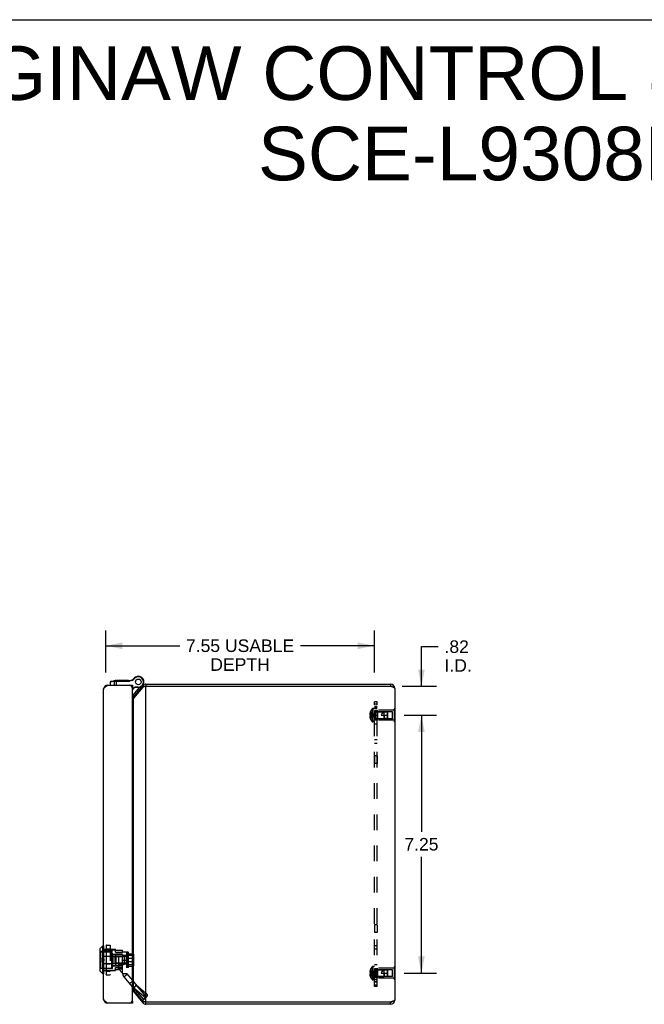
# Model space of a CAD drawing. Header units: inches. Extents: x 0 to 80, y 0 to 51.8.
# Tile 11 of 11: x 44.9 to 62.4, y 24.1 to 51.8. Entities that reach past the tile are written whole.
import ezdxf

# ---------------------------------------------------------------- set-up
doc = ezdxf.new("R2010")
doc.units = ezdxf.units.IN
doc.header["$LTSCALE"] = 4.400265
doc.header["$MEASUREMENT"] = 0
doc.linetypes.add('HIDDEN', pattern=[0.2, 0.1, -0.1])
doc.layers.get('0').update_dxf_attribs({"linetype": 'CONTINUOUS'})
for name, color, linetype in [('02___PRT_ALL_AXES', 7, 'CONTINUOUS'), ('06___PRT_ALL_SURFS', 7, 'CONTINUOUS'), ('DEFAULT_2', 8, 'HIDDEN'), ('DIMENSIONS', 7, 'CONTINUOUS')]:
    doc.layers.add(name, color=color, linetype=linetype)
doc.styles.get("Standard").update_dxf_attribs({"font": 'arial.ttf'})
doc.dimstyles.new('DIMSTYLE_1', dxfattribs={"dimtxt": 0.352962, "dimasz": 0.470617, "dimexe": 0.09, "dimexo": 0.07, "dimgap": 0.0375, "dimtad": 0, "dimtih": 1, "dimtoh": 1, "dimzin": 4, "dimdsep": 46, "dimtxsty": 'Standard', "dimblk": '_FILLED', "dimblk1": '_FILLED', "dimblk2": '_FILLED', "dimcen": 0.09, "dimazin": 1, "dimtfac": 1, "dimtofl": 0, "dimtmove": 0, "dimatfit": 3, "dimldrblk": '_FILLED', "dimfxl": 1, "dimtolj": 1, "dimtzin": 4, "dimarcsym": 0})

# ---------------------------------------------------------------- blocks, each defined once
blk = doc.blocks.new('_FILLED')
at = {"color": 0, "linetype": 'ByBlock'}
blk.add_solid([(0, 0), (-1, 0.2), (-1, -0.2)], dxfattribs=at)
blk = doc.blocks.new('*D7')
at = {"layer": 'DIMENSIONS', "color": 2, "linetype": 'Continuous'}
for p, q in [((55.696, 32.214), (56.601, 32.214)), ((56.178, 32.214), (56.178, 28.942)), ((56.178, 24.964), (56.178, 28.236)), ((55.696, 24.964), (56.601, 24.964))]:
    blk.add_line(p, q, dxfattribs=at)
at = {"layer": 'DIMENSIONS', "color": 2, "linetype": 'Continuous', "xscale": 0.4706166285, "yscale": 0.4706166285, "zscale": 0.4706166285}
for p, rotation in [((56.178, 32.214), 90), ((56.178, 24.964), 270)]:
    blk.add_blockref('_FILLED', p, dxfattribs=dict(at, rotation=rotation))
at = {"layer": 'DIMENSIONS', "color": 2, "linetype": 'Continuous', "insert": (56.178, 28.766), "char_height": 0.353, "width": 0.95917, "attachment_point": 2, "line_spacing_factor": 0.9}
blk.add_mtext('7.25', dxfattribs=at)
blk = doc.blocks.new('*D10')
at = {"layer": 'DIMENSIONS', "color": 2, "linetype": 'Continuous'}
for p, q in [((56.178, 33.029), (56.178, 34.144)), ((56.178, 34.144), (56.65, 34.144)), ((55.636, 33.029), (56.601, 33.029)), ((55.696, 32.214), (56.601, 32.214)), ((56.178, 32.214), (56.178, 31.273))]:
    blk.add_line(p, q, dxfattribs=at)
at = {"layer": 'DIMENSIONS', "color": 2, "linetype": 'Continuous', "xscale": 0.4706166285, "yscale": 0.4706166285, "zscale": 0.4706166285}
for p, rotation in [((56.178, 33.029), 270), ((56.178, 32.214), 90)]:
    blk.add_blockref('_FILLED', p, dxfattribs=dict(at, rotation=rotation))
at = {"layer": 'DIMENSIONS', "color": 2, "linetype": 'Continuous', "insert": (56.827, 34.32), "char_height": 0.353, "width": 0.76497, "attachment_point": 1, "line_spacing_factor": 0.9}
blk.add_mtext('.82\\PI.D.', dxfattribs=at)
blk = doc.blocks.new('*D22')
at = {"layer": 'DIMENSIONS', "color": 2, "linetype": 'Continuous'}
for p, q in [((47.302, 33.419), (47.302, 34.593)), ((54.856, 33.419), (54.856, 34.593)), ((47.302, 34.169), (49.384, 34.169)), ((54.856, 34.169), (52.774, 34.169))]:
    blk.add_line(p, q, dxfattribs=at)
at = {"layer": 'DIMENSIONS', "color": 2, "linetype": 'Continuous', "xscale": 0.4706166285, "yscale": 0.4706166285, "zscale": 0.4706166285, "rotation": 180}
blk.add_blockref('_FILLED', (47.302, 34.169), dxfattribs=at)
at = {"layer": 'DIMENSIONS', "color": 2, "linetype": 'Continuous', "xscale": 0.4706166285, "yscale": 0.4706166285, "zscale": 0.4706166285}
blk.add_blockref('_FILLED', (54.856, 34.169), dxfattribs=at)
at = {"layer": 'DIMENSIONS', "color": 2, "linetype": 'Continuous', "insert": (51.079, 34.346), "char_height": 0.35296, "width": 3.03758, "attachment_point": 2, "line_spacing_factor": 0.9}
blk.add_mtext('7.55 USABLE\\PDEPTH', dxfattribs=at)

msp = doc.modelspace()

# ---------------------------------------------------------------- linework, layer by layer
at = {"color": 7, "linetype": 'Continuous'}
for p, q in [((0, 51.768), (80.005, 51.768)), ((48.102, 33.258), (48.112, 33.25)), ((48.138, 33.288), (48.138, 33.288)), ((48.138, 33.288), (48.145, 33.277)), ((48.138, 33.288), (48.145, 33.277)), ((48.145, 33.277), (48.145, 33.277)), ((47.346, 33.059), (47.347, 33.051)), ((47.434, 33.06), (47.434, 33.159)), ((47.434, 33.159), (47.441, 33.159)), ((47.441, 33.159), (47.542, 33.174)), ((47.441, 33.06), (47.441, 33.159)), ((47.445, 33.172), (47.568, 33.189)), ((47.445, 33.172), (47.445, 33.172)), ((47.445, 33.172), (47.445, 33.172)), ((47.542, 33.174), (47.564, 33.176)), ((47.542, 33.174), (47.542, 33.06)), ((47.564, 33.176), (47.565, 33.176)), ((47.565, 33.176), (47.566, 33.176)), ((47.566, 33.176), (47.567, 33.176)), ((47.567, 33.176), (47.568, 33.176)), ((47.568, 33.176), (47.569, 33.176)), ((47.569, 33.176), (47.571, 33.177)), ((47.571, 33.177), (47.572, 33.177)), ((47.572, 33.177), (47.573, 33.177)), ((47.573, 33.177), (47.574, 33.177)), ((47.576, 33.177), (47.578, 33.177)), ((47.578, 33.177), (47.579, 33.177)), ((47.579, 33.177), (47.58, 33.177)), ((47.58, 33.177), (47.581, 33.177)), ((47.581, 33.177), (47.583, 33.177)), ((47.583, 33.18), (47.583, 33.179)), ((47.583, 33.18), (47.583, 33.18)), ((47.583, 33.18), (47.583, 33.18)), ((47.583, 33.179), (47.583, 33.178)), ((47.583, 33.179), (47.583, 33.179)), ((47.583, 33.178), (47.583, 33.177)), ((47.583, 33.178), (47.583, 33.178)), ((47.583, 33.177), (47.583, 33.177)), ((47.583, 33.177), (47.962, 33.177)), ((47.586, 33.19), (47.962, 33.19)), ((47.598, 33.19), (47.598, 33.06)), ((47.962, 33.19), (47.962, 33.177)), ((47.982, 33.191), (47.984, 33.179)), ((48.052, 33), (48.047, 33)), ((48.052, 33.06), (48.052, 33)), ((48.052, 32.973), (48.119, 33.008)), ((48.052, 32.958), (48.123, 32.995)), ((48.076, 32.776), (48.265, 33.002)), ((48.123, 32.995), (48.119, 33.008)), ((48.218, 33.008), (48.119, 33.008)), ((48.218, 32.995), (48.123, 32.995)), ((48.218, 32.995), (48.218, 33.008)), ((48.314, 33.028), (48.321, 33.022)), ((48.342, 33.047), (48.377, 33.017)), ((48.364, 33.094), (48.364, 33.095)), ((48.434, 33.089), (48.434, 33.029)), ((55.307, 33.089), (55.307, 33.029)), ((48.076, 32.776), (48.099, 32.757)), ((48.079, 32.733), (48.098, 32.717)), ((47.238, 31.997), (47.238, 32.253)), ((47.238, 32.253), (47.242, 32.253)), ((47.238, 31.997), (47.242, 31.997)), ((47.135, 25.644), (47.135, 25.032)), ((47.22, 25.732), (47.137, 25.649)), ((47.137, 25.649), (47.137, 25.027)), ((47.22, 24.944), (47.22, 25.732)), ((47.239, 25.732), (47.22, 25.732)), ((47.239, 25.732), (47.239, 24.944)), ((47.22, 24.944), (47.137, 25.027)), ((47.239, 24.944), (47.22, 24.944)), ((48.079, 24.446), (48.098, 24.462)), ((47.346, 24.121), (47.347, 24.129)), ((47.992, 24.12), (47.992, 24.125)), ((48.047, 24.18), (48.052, 24.18)), ((48.052, 24.18), (48.052, 24.12)), ((48.342, 24.132), (48.377, 24.162)), ((48.434, 24.089), (48.434, 24.149)), ((55.307, 24.089), (55.307, 24.149))]:
    msp.add_line(p, q, dxfattribs=at)
at = {"color": 3, "linetype": 'Continuous'}
for p, q in [((47.242, 24.24), (47.242, 32.94)), ((47.346, 33.05), (47.362, 33.06)), ((47.362, 33.06), (48.052, 33.06)), ((48.052, 24.21), (48.052, 32.97)), ((48.342, 33.047), (48.079, 32.733)), ((48.342, 33.008), (48.079, 32.695)), ((48.434, 33.029), (48.419, 33.026)), ((48.434, 33.089), (55.307, 33.089)), ((48.434, 24.149), (48.434, 33.029)), ((48.434, 33.029), (55.307, 33.029)), ((55.427, 32.969), (55.427, 24.209)), ((48.079, 24.484), (48.079, 32.695)), ((48.079, 24.484), (48.342, 24.171)), ((48.079, 24.446), (48.342, 24.132)), ((48.052, 24.12), (47.362, 24.12)), ((55.307, 24.149), (48.434, 24.149)), ((55.307, 24.089), (48.434, 24.089))]:
    msp.add_line(p, q, dxfattribs=at)
for points in [[(47.242, 32.94), (47.242, 32.945), (47.243, 32.95), (47.244, 32.955), (47.246, 32.96), (47.248, 32.965), (47.251, 32.97), (47.254, 32.975), (47.258, 32.98), (47.262, 32.985), (47.267, 32.99), (47.272, 32.995), (47.277, 33), (47.283, 33.005), (47.289, 33.01), (47.295, 33.015), (47.302, 33.02), (47.309, 33.025), (47.316, 33.03), (47.323, 33.035), (47.331, 33.04), (47.339, 33.045), (47.346, 33.05)], [(48.419, 33.026), (48.411, 33.025), (48.404, 33.023), (48.397, 33.022), (48.39, 33.02), (48.383, 33.019), (48.376, 33.017), (48.37, 33.016), (48.364, 33.014), (48.358, 33.013), (48.352, 33.011), (48.347, 33.01), (48.342, 33.008)], [(55.427, 32.969), (55.426, 32.972), (55.425, 32.975), (55.424, 32.978), (55.422, 32.98), (55.419, 32.983), (55.416, 32.986), (55.412, 32.989), (55.408, 32.991), (55.403, 32.994), (55.397, 32.997), (55.391, 32.999), (55.385, 33.002), (55.378, 33.005), (55.371, 33.008), (55.364, 33.01), (55.357, 33.013), (55.349, 33.016), (55.34, 33.019), (55.332, 33.021), (55.324, 33.024), (55.315, 33.027), (55.307, 33.029)], [(48.079, 32.695), (48.075, 32.69), (48.071, 32.686), (48.067, 32.682), (48.063, 32.677), (48.058, 32.673), (48.053, 32.669), (48.052, 32.668)], [(48.079, 24.484), (48.075, 24.488), (48.071, 24.493), (48.067, 24.497), (48.063, 24.501), (48.058, 24.506), (48.053, 24.51), (48.052, 24.511)], [(47.362, 24.12), (47.346, 24.13), (47.339, 24.135), (47.331, 24.14), (47.323, 24.145), (47.316, 24.15), (47.309, 24.155), (47.302, 24.16), (47.295, 24.165), (47.289, 24.17), (47.283, 24.175), (47.277, 24.18), (47.272, 24.185), (47.267, 24.19), (47.262, 24.195), (47.258, 24.2), (47.254, 24.205), (47.251, 24.21), (47.248, 24.215), (47.246, 24.22), (47.244, 24.225), (47.243, 24.23), (47.242, 24.235), (47.242, 24.24)], [(48.434, 24.149), (48.419, 24.152), (48.411, 24.154), (48.404, 24.156), (48.397, 24.157), (48.39, 24.159), (48.383, 24.16), (48.376, 24.162), (48.37, 24.163), (48.364, 24.165), (48.358, 24.166), (48.352, 24.168), (48.347, 24.169), (48.342, 24.171)], [(55.427, 24.209), (55.426, 24.207), (55.425, 24.204), (55.424, 24.201), (55.422, 24.199), (55.419, 24.196), (55.416, 24.193), (55.412, 24.19), (55.408, 24.188), (55.403, 24.185), (55.397, 24.182), (55.391, 24.179), (55.385, 24.177), (55.378, 24.174), (55.371, 24.171), (55.364, 24.169), (55.357, 24.166), (55.349, 24.163), (55.34, 24.16), (55.332, 24.158), (55.324, 24.155), (55.315, 24.152), (55.307, 24.149)]]:
    msp.add_lwpolyline(points, dxfattribs=at)
at = {"color": 7, "linetype": 'Continuous'}
for points in [[(47.45, 33.172), (47.45, 33.172), (47.45, 33.172), (47.45, 33.172), (47.45, 33.172), (47.45, 33.172), (47.449, 33.172), (47.449, 33.172), (47.449, 33.172), (47.449, 33.172), (47.449, 33.172), (47.448, 33.172), (47.448, 33.172), (47.448, 33.172), (47.448, 33.172), (47.448, 33.171), (47.448, 33.171), (47.447, 33.171), (47.447, 33.171), (47.447, 33.171), (47.447, 33.171), (47.447, 33.171), (47.446, 33.171), (47.446, 33.171), (47.446, 33.171), (47.446, 33.17), (47.446, 33.17), (47.446, 33.17), (47.445, 33.17), (47.445, 33.17), (47.445, 33.17), (47.445, 33.17), (47.445, 33.17), (47.445, 33.169), (47.445, 33.169), (47.444, 33.169), (47.444, 33.169), (47.444, 33.169), (47.444, 33.169), (47.444, 33.169), (47.444, 33.168), (47.444, 33.168), (47.443, 33.168), (47.443, 33.168), (47.443, 33.168), (47.443, 33.168), (47.443, 33.167), (47.443, 33.167), (47.443, 33.167), (47.443, 33.167), (47.443, 33.167), (47.442, 33.167), (47.442, 33.166), (47.442, 33.166), (47.442, 33.166), (47.442, 33.166), (47.442, 33.166), (47.442, 33.165), (47.442, 33.165), (47.442, 33.165), (47.442, 33.165), (47.442, 33.165), (47.441, 33.164), (47.441, 33.164), (47.441, 33.164), (47.441, 33.164), (47.441, 33.164), (47.441, 33.163), (47.441, 33.163), (47.441, 33.163), (47.441, 33.163), (47.441, 33.163), (47.441, 33.162), (47.441, 33.162), (47.441, 33.162), (47.441, 33.162), (47.441, 33.162), (47.441, 33.161), (47.441, 33.161), (47.441, 33.161), (47.441, 33.161), (47.441, 33.16), (47.441, 33.16), (47.441, 33.16), (47.441, 33.16), (47.441, 33.16), (47.441, 33.159)], [(47.552, 33.186), (47.551, 33.186), (47.551, 33.186), (47.551, 33.186), (47.551, 33.186), (47.551, 33.186), (47.55, 33.186), (47.55, 33.186), (47.55, 33.186), (47.55, 33.186), (47.55, 33.186), (47.55, 33.186), (47.549, 33.186), (47.549, 33.186), (47.549, 33.186), (47.549, 33.186), (47.549, 33.186), (47.548, 33.185), (47.548, 33.185), (47.548, 33.185), (47.548, 33.185), (47.548, 33.185), (47.548, 33.185), (47.547, 33.185), (47.547, 33.185), (47.547, 33.185), (47.547, 33.185), (47.547, 33.184), (47.547, 33.184), (47.546, 33.184), (47.546, 33.184), (47.546, 33.184), (47.546, 33.184), (47.546, 33.184), (47.546, 33.183), (47.546, 33.183), (47.545, 33.183), (47.545, 33.183), (47.545, 33.183), (47.545, 33.183), (47.545, 33.183), (47.545, 33.182), (47.545, 33.182), (47.544, 33.182), (47.544, 33.182), (47.544, 33.182), (47.544, 33.182), (47.544, 33.181), (47.544, 33.181), (47.544, 33.181), (47.544, 33.181), (47.544, 33.181), (47.543, 33.181), (47.543, 33.18), (47.543, 33.18), (47.543, 33.18), (47.543, 33.18), (47.543, 33.18), (47.543, 33.179), (47.543, 33.179), (47.543, 33.179), (47.543, 33.179), (47.543, 33.179), (47.543, 33.178), (47.542, 33.178), (47.542, 33.178), (47.542, 33.178), (47.542, 33.178), (47.542, 33.177), (47.542, 33.177), (47.542, 33.177), (47.542, 33.177), (47.542, 33.177), (47.542, 33.176), (47.542, 33.176), (47.542, 33.176), (47.542, 33.176), (47.542, 33.175), (47.542, 33.175), (47.542, 33.175), (47.542, 33.175), (47.542, 33.175), (47.542, 33.174), (47.542, 33.174), (47.542, 33.174), (47.542, 33.174), (47.542, 33.174)], [(47.568, 33.189), (47.568, 33.189), (47.568, 33.189), (47.568, 33.189), (47.568, 33.189), (47.568, 33.189), (47.568, 33.189), (47.568, 33.189), (47.568, 33.189), (47.567, 33.188), (47.567, 33.188), (47.567, 33.188), (47.567, 33.188), (47.567, 33.188), (47.567, 33.188), (47.567, 33.188), (47.567, 33.188), (47.567, 33.188), (47.566, 33.188), (47.566, 33.188), (47.566, 33.188), (47.566, 33.188), (47.566, 33.188), (47.566, 33.187), (47.566, 33.187), (47.566, 33.187), (47.566, 33.187), (47.566, 33.187), (47.565, 33.187), (47.565, 33.187), (47.565, 33.187), (47.565, 33.187), (47.565, 33.186), (47.565, 33.186), (47.565, 33.186), (47.565, 33.186), (47.565, 33.186), (47.565, 33.186), (47.565, 33.186), (47.565, 33.186), (47.564, 33.185), (47.564, 33.185), (47.564, 33.185), (47.564, 33.185), (47.564, 33.185), (47.564, 33.185), (47.564, 33.184), (47.564, 33.184), (47.564, 33.184), (47.564, 33.184), (47.564, 33.184), (47.564, 33.184), (47.564, 33.183), (47.564, 33.183), (47.564, 33.183), (47.564, 33.183), (47.563, 33.183), (47.563, 33.183), (47.563, 33.182), (47.563, 33.182), (47.563, 33.182), (47.563, 33.182), (47.563, 33.182), (47.563, 33.181), (47.563, 33.181), (47.563, 33.181), (47.563, 33.181), (47.563, 33.181), (47.563, 33.18), (47.563, 33.18), (47.563, 33.18), (47.563, 33.18), (47.563, 33.18), (47.563, 33.179), (47.563, 33.179), (47.563, 33.179), (47.563, 33.179), (47.563, 33.179), (47.563, 33.178), (47.563, 33.178), (47.563, 33.178), (47.563, 33.178), (47.563, 33.178), (47.563, 33.177), (47.563, 33.177), (47.563, 33.177), (47.563, 33.177), (47.563, 33.177), (47.563, 33.176), (47.563, 33.176), (47.563, 33.176)], [(47.574, 33.177), (47.576, 33.177), (47.576, 33.177)], [(47.586, 33.19), (47.586, 33.19), (47.586, 33.19), (47.586, 33.19), (47.586, 33.19), (47.586, 33.19), (47.585, 33.19), (47.585, 33.19), (47.585, 33.19), (47.585, 33.19), (47.585, 33.19), (47.585, 33.19), (47.585, 33.19), (47.585, 33.19), (47.585, 33.19), (47.585, 33.19), (47.585, 33.19), (47.585, 33.189), (47.585, 33.189), (47.585, 33.189), (47.585, 33.189), (47.585, 33.189), (47.585, 33.189), (47.585, 33.189), (47.585, 33.189), (47.584, 33.189), (47.584, 33.189), (47.584, 33.189), (47.584, 33.189), (47.584, 33.188), (47.584, 33.188), (47.584, 33.188), (47.584, 33.188), (47.584, 33.188), (47.584, 33.188), (47.584, 33.188), (47.584, 33.188), (47.584, 33.188), (47.584, 33.187), (47.584, 33.187), (47.584, 33.187), (47.584, 33.187), (47.584, 33.187), (47.584, 33.187), (47.584, 33.187), (47.584, 33.186), (47.584, 33.186), (47.584, 33.186), (47.584, 33.186), (47.583, 33.186), (47.583, 33.186), (47.583, 33.186), (47.583, 33.185), (47.583, 33.185), (47.583, 33.185), (47.583, 33.185), (47.583, 33.185), (47.583, 33.184), (47.583, 33.184), (47.583, 33.184), (47.583, 33.184), (47.583, 33.184), (47.583, 33.184), (47.583, 33.183), (47.583, 33.183), (47.583, 33.183), (47.583, 33.183), (47.583, 33.183), (47.583, 33.182), (47.583, 33.182), (47.583, 33.182), (47.583, 33.182), (47.583, 33.182), (47.583, 33.181), (47.583, 33.181), (47.583, 33.181), (47.583, 33.181), (47.583, 33.18)]]:
    msp.add_lwpolyline(points, dxfattribs=at)
for centre, radius, start, end in [((47.951, 33.389), 0.2, 278.8401, 319.2067), ((47.951, 33.389), 0.213, 278.8401, 319.2067), ((48.218, 33.152), 0.158, 120.2787, 142.6869), ((48.21, 33.166), 0.142, 120.265, 139.2067), ((48.21, 33.166), 0.129, 120.265, 139.2067), ((48.218, 33.152), 0.158, 270, 120.265), ((48.218, 33.152), 0.144, 270, 120.265), ((47.447, 33.159), 0.013, 97.9757, 180), ((47.586, 33.065), 0.125, 90, 97.9618), ((47.962, 33.315), 0.125, 270, 278.8401), ((47.962, 33.315), 0.138, 270, 278.8401), ((47.895, 33.052), 0.21, 318.2716, 339.7019), ((48.122, 33.189), 0.26, 326.9833, 338.622), ((48.434, 32.969), 0.06, 90, 113.1031), ((55.307, 32.969), 0.06, 54.2718, 90), ((48.003, 32.837), 0.095, 301.1414, 320), ((48.003, 32.837), 0.125, 293.1438, 320), ((47.142, 25.644), 0.0071, 135, 180), ((47.239, 25.729), 0.00305, 359.9999, 90), ((47.142, 25.032), 0.0071, 180, 225), ((47.239, 24.947), 0.00305, 270, 0.0001), ((48.434, 24.209), 0.06, 246.8969, 270), ((55.307, 24.209), 0.06, 270, 305.7282)]:
    msp.add_arc(centre, radius, start, end, dxfattribs=at)
at = {"color": 3, "linetype": 'Continuous'}
for centre, radius, start, end in [((47.362, 32.94), 0.12, 90, 180), ((47.962, 32.97), 0.09, 0, 90), ((48.434, 32.969), 0.12, 90, 140), ((55.307, 32.969), 0.12, 0, 90), ((48.033, 32.772), 0.06, 288.8201, 320), ((48.033, 24.407), 0.06, 40, 71.1799), ((47.362, 24.24), 0.12, 180, 270), ((47.962, 24.21), 0.09, 270, 360), ((48.434, 24.209), 0.12, 220, 270), ((55.307, 24.209), 0.12, 270, 360)]:
    msp.add_arc(centre, radius, start, end, dxfattribs=at)
at = {"layer": '02___PRT_ALL_AXES', "color": 7, "linetype": 'Continuous'}
for p, q in [((47.603, 33.19), (47.603, 33.2)), ((47.603, 33.19), (47.603, 33.2)), ((47.603, 33.2), (47.943, 33.2)), ((47.805, 33.19), (47.805, 33.2)), ((47.875, 33.19), (47.875, 33.2)), ((47.883, 33.19), (47.883, 33.2)), ((47.935, 33.19), (47.935, 33.2)), ((47.943, 33.19), (47.943, 33.2))]:
    msp.add_line(p, q, dxfattribs=at)
at = {"layer": '02___PRT_ALL_AXES', "color": 8, "linetype": 'HIDDEN'}
for p, q in [((54.856, 32.339), (54.856, 32.089)), ((54.931, 32.339), (54.856, 32.339)), ((54.931, 32.354), (54.931, 32.074)), ((55.41, 32.354), (54.931, 32.354)), ((54.931, 32.089), (54.856, 32.089)), ((55.41, 32.074), (54.931, 32.074)), ((54.931, 31.073), (54.856, 31.073)), ((54.856, 31.073), (54.856, 30.855)), ((54.931, 31.073), (54.931, 30.855)), ((54.931, 30.855), (54.856, 30.855)), ((54.931, 26.323), (54.856, 26.323)), ((54.856, 26.323), (54.856, 26.105)), ((54.931, 26.323), (54.931, 26.105)), ((54.931, 26.105), (54.856, 26.105)), ((54.931, 25.089), (54.856, 25.089)), ((54.856, 25.089), (54.856, 24.839)), ((55.41, 25.104), (54.931, 25.104)), ((54.931, 25.104), (54.931, 24.824)), ((54.931, 24.839), (54.856, 24.839)), ((55.41, 24.824), (54.931, 24.824))]:
    msp.add_line(p, q, dxfattribs=at)
at = {"layer": '02___PRT_ALL_AXES', "color": 7, "linetype": 'Continuous'}
for radius in [0.079, 0.078]:
    msp.add_circle((48.218, 33.152), radius, dxfattribs=at)
at = {"layer": '06___PRT_ALL_SURFS', "color": 8, "linetype": 'HIDDEN'}
for p, q in [((55.427, 32.395), (55.41, 32.395)), ((55.41, 32.395), (55.41, 32.034)), ((55.427, 32.304), (55.41, 32.304)), ((55.427, 32.124), (55.41, 32.124)), ((55.427, 32.034), (55.41, 32.034)), ((55.427, 25.145), (55.41, 25.145)), ((55.41, 25.145), (55.41, 24.784)), ((55.427, 25.054), (55.41, 25.054)), ((55.427, 24.874), (55.41, 24.874)), ((55.427, 24.784), (55.41, 24.784))]:
    msp.add_line(p, q, dxfattribs=at)
at = {"layer": '06___PRT_ALL_SURFS', "color": 7, "linetype": 'Continuous'}
for p, q in [((55.431, 32.395), (55.427, 32.395)), ((55.431, 32.395), (55.431, 32.034)), ((55.431, 32.304), (55.427, 32.304)), ((55.431, 32.124), (55.427, 32.124)), ((55.431, 32.034), (55.427, 32.034)), ((55.431, 25.145), (55.427, 25.145)), ((55.431, 25.054), (55.427, 25.054)), ((55.431, 25.145), (55.431, 24.784)), ((55.431, 24.874), (55.427, 24.874)), ((55.431, 24.784), (55.427, 24.784))]:
    msp.add_line(p, q, dxfattribs=at)
at = {"layer": 'DEFAULT_2', "color": 8, "linetype": 'HIDDEN'}
for p, q in [((54.795, 32.395), (54.795, 32.034)), ((54.809, 32.401), (54.809, 32.028)), ((54.856, 32.401), (54.809, 32.401)), ((54.856, 24.589), (54.856, 32.589)), ((54.931, 32.589), (54.856, 32.589)), ((54.856, 32.538), (54.931, 32.538)), ((54.931, 32.464), (54.856, 32.464)), ((54.856, 32.435), (54.931, 32.435)), ((54.931, 32.395), (54.856, 32.395)), ((54.931, 24.589), (54.931, 32.589)), ((54.742, 32.249), (54.727, 32.249)), ((54.742, 32.18), (54.727, 32.18)), ((54.742, 32.283), (54.732, 32.283)), ((54.742, 32.23), (54.732, 32.23)), ((54.742, 32.199), (54.732, 32.199)), ((54.742, 32.146), (54.732, 32.146)), ((54.743, 32.314), (54.742, 32.313)), ((54.743, 32.314), (54.742, 32.314)), ((54.742, 32.313), (54.742, 32.23)), ((54.743, 32.23), (54.742, 32.23)), ((54.742, 32.23), (54.765, 32.228)), ((54.742, 32.204), (54.742, 32.209)), ((54.742, 32.204), (54.743, 32.199)), ((54.742, 32.199), (54.765, 32.201)), ((54.743, 32.199), (54.742, 32.199)), ((54.742, 32.199), (54.742, 32.116)), ((54.743, 32.115), (54.742, 32.116)), ((54.743, 32.115), (54.742, 32.115)), ((54.764, 32.201), (54.786, 32.203)), ((54.786, 32.203), (54.807, 32.206)), ((54.807, 32.206), (54.827, 32.209)), ((54.856, 32.214), (54.931, 32.214)), ((54.884, 32.308), (54.884, 32.12)), ((54.884, 32.308), (55.131, 32.308)), ((54.884, 32.12), (55.131, 32.12)), ((54.941, 32.309), (54.931, 32.319)), ((54.941, 32.119), (54.931, 32.109)), ((54.941, 32.309), (54.941, 32.119)), ((55.368, 32.309), (54.941, 32.309)), ((55.368, 32.119), (54.941, 32.119)), ((55.051, 32.214), (55.231, 32.214)), ((55.131, 32.12), (55.131, 32.308)), ((55.221, 32.299), (55.131, 32.308)), ((55.131, 32.214), (55.131, 32.12)), ((55.221, 32.129), (55.131, 32.12)), ((55.221, 32.129), (55.221, 32.299)), ((55.221, 32.299), (55.226, 32.294)), ((55.231, 32.288), (55.221, 32.299)), ((55.231, 32.14), (55.221, 32.129)), ((55.226, 32.294), (55.231, 32.288)), ((55.231, 32.14), (55.231, 32.288)), ((55.368, 32.119), (55.368, 32.309)), ((54.856, 32.028), (54.809, 32.028)), ((54.856, 32.089), (54.931, 32.089)), ((54.856, 31.972), (54.931, 31.972)), ((54.856, 31.533), (54.931, 31.533)), ((54.856, 31.432), (54.931, 31.432)), ((47.317, 25.752), (47.317, 24.924)), ((47.32, 24.921), (47.32, 25.755)), ((47.32, 25.755), (47.424, 25.755)), ((47.32, 25.755), (47.424, 25.755)), ((47.32, 25.754), (47.424, 25.754)), ((47.424, 25.755), (47.424, 24.921)), ((47.426, 25.752), (47.426, 24.924)), ((54.856, 25.747), (54.931, 25.747)), ((47.49, 25.575), (47.135, 25.575)), ((47.157, 25.568), (47.157, 25.368)), ((47.157, 25.568), (47.464, 25.568)), ((47.242, 25.64), (47.578, 25.64)), ((47.242, 25.622), (47.578, 25.622)), ((47.32, 25.653), (47.424, 25.653)), ((47.32, 25.638), (47.424, 25.638)), ((47.32, 25.636), (47.424, 25.636)), ((47.464, 25.568), (47.464, 25.108)), ((47.464, 25.513), (47.48, 25.513)), ((47.48, 25.513), (47.48, 25.163)), ((47.48, 25.493), (47.77, 25.493)), ((47.49, 25.1), (47.49, 25.575)), ((47.49, 25.501), (47.778, 25.501)), ((47.578, 25.553), (47.578, 25.64)), ((47.578, 25.612), (47.778, 25.612)), ((47.578, 25.553), (47.778, 25.553)), ((47.578, 25.508), (47.578, 25.167)), ((47.578, 25.508), (47.778, 25.508)), ((47.77, 25.493), (47.77, 25.455)), ((47.778, 25.558), (47.778, 25.612)), ((47.778, 24.955), (47.778, 25.558)), ((47.896, 25.558), (47.778, 25.558)), ((47.896, 25.558), (47.896, 24.955)), ((47.898, 25.123), (47.898, 25.553)), ((47.935, 25.553), (47.898, 25.553)), ((47.944, 25.543), (47.935, 25.553)), ((47.935, 25.553), (47.935, 25.123)), ((47.944, 25.133), (47.944, 25.543)), ((47.944, 25.509), (48.074, 25.509)), ((47.944, 25.469), (48.074, 25.469)), ((48.072, 25.465), (48.072, 25.211)), ((48.072, 25.465), (48.073, 25.465)), ((48.073, 25.472), (48.073, 25.204)), ((48.073, 25.472), (48.074, 25.472)), ((48.074, 25.509), (48.074, 25.166)), ((48.074, 25.479), (48.08, 25.479)), ((48.08, 25.197), (48.08, 25.479)), ((48.084, 25.498), (48.084, 25.177)), ((54.856, 25.646), (54.931, 25.646)), ((47.135, 25.368), (47.252, 25.368)), ((47.135, 25.308), (47.252, 25.308)), ((47.157, 25.308), (47.157, 25.108)), ((47.242, 25.439), (47.578, 25.439)), ((47.242, 25.237), (47.578, 25.237)), ((47.252, 25.368), (47.252, 25.308)), ((47.32, 25.447), (47.424, 25.447)), ((47.32, 25.444), (47.424, 25.444)), ((47.32, 25.232), (47.424, 25.232)), ((47.32, 25.229), (47.424, 25.229)), ((47.527, 25.438), (47.527, 25.238)), ((47.527, 25.438), (47.835, 25.438)), ((47.527, 25.238), (47.835, 25.238)), ((47.598, 25.243), (47.598, 25.433)), ((47.898, 25.433), (47.598, 25.433)), ((47.898, 25.243), (47.598, 25.243)), ((47.659, 25.439), (47.659, 25.064)), ((47.659, 25.439), (47.778, 25.439)), ((47.659, 25.21), (47.778, 25.21)), ((47.77, 25.455), (47.835, 25.455)), ((47.77, 25.44), (47.77, 25.236)), ((47.77, 25.44), (47.835, 25.44)), ((47.77, 25.236), (47.835, 25.236)), ((47.77, 25.221), (47.77, 25.183)), ((47.77, 25.221), (47.835, 25.221)), ((47.896, 25.458), (47.778, 25.458)), ((47.896, 25.322), (47.778, 25.322)), ((47.896, 25.218), (47.778, 25.218)), ((47.835, 25.455), (47.835, 25.221)), ((47.944, 25.382), (48.074, 25.382)), ((47.944, 25.294), (48.074, 25.294)), ((47.944, 25.207), (48.074, 25.207)), ((48.071, 25.457), (48.071, 25.219)), ((48.071, 25.457), (48.072, 25.457)), ((48.071, 25.219), (48.072, 25.219)), ((48.072, 25.211), (48.073, 25.211)), ((48.073, 25.204), (48.074, 25.204)), ((48.074, 25.197), (48.08, 25.197)), ((48.08, 25.451), (48.08, 25.446)), ((54.856, 25.206), (54.931, 25.206)), ((47.49, 25.1), (47.135, 25.1)), ((47.157, 25.108), (47.464, 25.108)), ((47.242, 25.053), (47.578, 25.053)), ((47.242, 25.036), (47.578, 25.036)), ((47.32, 25.04), (47.424, 25.04)), ((47.32, 25.038), (47.424, 25.038)), ((47.32, 25.023), (47.424, 25.023)), ((47.32, 24.922), (47.424, 24.922)), ((47.32, 24.921), (47.424, 24.921)), ((47.32, 24.921), (47.424, 24.921)), ((47.464, 25.163), (47.48, 25.163)), ((47.48, 25.183), (47.77, 25.183)), ((47.49, 25.175), (47.659, 25.175)), ((47.578, 25.167), (47.778, 25.167)), ((47.578, 25.036), (47.578, 25.123)), ((47.578, 25.123), (47.778, 25.123)), ((47.578, 25.064), (47.659, 25.064)), ((47.659, 25.083), (47.778, 25.083)), ((47.66, 25.086), (47.66, 25.164)), ((47.778, 25.164), (47.66, 25.164)), ((47.66, 25.086), (47.77, 24.967)), ((47.778, 24.967), (47.77, 24.967)), ((47.778, 24.955), (47.896, 24.955)), ((47.813, 24.859), (47.904, 24.934)), ((47.935, 25.123), (47.898, 25.123)), ((47.904, 24.934), (48.441, 24.294)), ((47.944, 25.133), (47.935, 25.123)), ((47.944, 25.166), (48.074, 25.166)), ((54.742, 24.999), (54.727, 24.999)), ((54.742, 24.93), (54.727, 24.93)), ((54.742, 25.033), (54.732, 25.033)), ((54.742, 24.98), (54.732, 24.98)), ((54.742, 24.949), (54.732, 24.949)), ((54.743, 25.064), (54.742, 25.064)), ((54.743, 25.064), (54.742, 25.063)), ((54.742, 25.063), (54.742, 24.98)), ((54.743, 24.98), (54.742, 24.98)), ((54.742, 24.98), (54.765, 24.978)), ((54.742, 24.949), (54.765, 24.951)), ((54.743, 24.949), (54.742, 24.949)), ((54.742, 24.949), (54.742, 24.866)), ((54.764, 24.951), (54.786, 24.953)), ((54.786, 24.953), (54.807, 24.956)), ((54.795, 25.145), (54.795, 24.784)), ((54.807, 24.956), (54.827, 24.959)), ((54.856, 25.151), (54.809, 25.151)), ((54.809, 25.151), (54.809, 24.778)), ((54.856, 25.089), (54.931, 25.089)), ((54.856, 24.964), (54.931, 24.964)), ((54.884, 25.058), (55.131, 25.058)), ((54.884, 25.058), (54.884, 24.87)), ((54.941, 25.059), (54.931, 25.069)), ((55.368, 25.059), (54.941, 25.059)), ((54.941, 25.059), (54.941, 24.869)), ((55.051, 24.964), (55.231, 24.964)), ((55.221, 25.049), (55.131, 25.058)), ((55.131, 24.87), (55.131, 25.058)), ((55.131, 24.964), (55.131, 24.87)), ((55.221, 25.049), (55.226, 25.044)), ((55.231, 25.038), (55.221, 25.049)), ((55.221, 24.879), (55.221, 25.049)), ((55.226, 25.044), (55.231, 25.038)), ((55.231, 24.89), (55.231, 25.038)), ((55.368, 24.869), (55.368, 25.059)), ((47.813, 24.859), (48.35, 24.218)), ((48.063, 24.745), (47.972, 24.669)), ((48.161, 24.638), (48.093, 24.557)), ((48.161, 24.638), (48.43, 24.406)), ((48.441, 24.305), (48.161, 24.638)), ((54.742, 24.896), (54.732, 24.896)), ((54.742, 24.866), (54.743, 24.865)), ((54.743, 24.865), (54.742, 24.865)), ((54.856, 24.778), (54.809, 24.778)), ((54.931, 24.783), (54.856, 24.783)), ((54.856, 24.743), (54.931, 24.743)), ((54.931, 24.714), (54.856, 24.714)), ((54.856, 24.641), (54.931, 24.641)), ((54.884, 24.87), (55.131, 24.87)), ((54.941, 24.869), (54.931, 24.859)), ((55.368, 24.869), (54.941, 24.869)), ((55.221, 24.879), (55.131, 24.87)), ((55.231, 24.89), (55.221, 24.879)), ((48.093, 24.557), (48.363, 24.324)), ((48.373, 24.224), (48.093, 24.557)), ((48.43, 24.406), (48.363, 24.324)), ((54.931, 24.589), (54.856, 24.589)), ((48.441, 24.294), (48.35, 24.218)), ((48.371, 24.223), (48.373, 24.224)), ((48.441, 24.305), (48.373, 24.224)), ((48.398, 24.248), (48.373, 24.224)), ((48.465, 24.33), (48.398, 24.248)), ((48.466, 24.331), (48.399, 24.249)), ((48.441, 24.294), (48.44, 24.295)), ((48.465, 24.33), (48.441, 24.305))]:
    msp.add_line(p, q, dxfattribs=at)
for points in [[(54.732, 32.283), (54.731, 32.278), (54.73, 32.274), (54.73, 32.27), (54.729, 32.266), (54.728, 32.261), (54.728, 32.257), (54.728, 32.253), (54.727, 32.249)], [(54.727, 32.249), (54.728, 32.247), (54.728, 32.244), (54.728, 32.242), (54.729, 32.24), (54.73, 32.237), (54.73, 32.235), (54.731, 32.232), (54.732, 32.23)], [(54.732, 32.199), (54.731, 32.196), (54.73, 32.194), (54.73, 32.192), (54.729, 32.189), (54.728, 32.187), (54.728, 32.184), (54.728, 32.182), (54.727, 32.18)], [(54.727, 32.18), (54.728, 32.175), (54.728, 32.171), (54.728, 32.167), (54.729, 32.163), (54.73, 32.159), (54.73, 32.155), (54.731, 32.15), (54.732, 32.146)], [(54.742, 32.283), (54.764, 32.273), (54.786, 32.263), (54.807, 32.252), (54.827, 32.24), (54.847, 32.228), (54.866, 32.214)], [(54.742, 32.249), (54.764, 32.245), (54.786, 32.239), (54.807, 32.234), (54.827, 32.228), (54.847, 32.221), (54.866, 32.214)], [(54.743, 32.23), (54.742, 32.225), (54.742, 32.22), (54.742, 32.214), (54.742, 32.209)], [(54.742, 32.146), (54.764, 32.155), (54.786, 32.166), (54.807, 32.177), (54.827, 32.188), (54.847, 32.201), (54.866, 32.214)], [(54.742, 32.18), (54.764, 32.184), (54.786, 32.19), (54.807, 32.195), (54.827, 32.201), (54.847, 32.208), (54.866, 32.214)], [(54.743, 32.314), (54.765, 32.3), (54.786, 32.285), (54.807, 32.269), (54.827, 32.252), (54.847, 32.234), (54.866, 32.214)], [(54.743, 32.115), (54.765, 32.129), (54.786, 32.144), (54.807, 32.16), (54.827, 32.177), (54.847, 32.195), (54.866, 32.214)], [(54.764, 32.228), (54.786, 32.225), (54.807, 32.223), (54.827, 32.22), (54.847, 32.217), (54.866, 32.214)], [(54.786, 32.225), (54.807, 32.223), (54.827, 32.22), (54.847, 32.217), (54.866, 32.214)], [(54.827, 32.209), (54.847, 32.211), (54.866, 32.214)], [(54.827, 32.209), (54.847, 32.211), (54.866, 32.214)], [(55.131, 32.299), (55.123, 32.296), (55.116, 32.294), (55.11, 32.292), (55.104, 32.289), (55.098, 32.286), (55.093, 32.283), (55.088, 32.28), (55.084, 32.277), (55.08, 32.274), (55.077, 32.271), (55.073, 32.268), (55.07, 32.265), (55.068, 32.262), (55.065, 32.258), (55.063, 32.255), (55.061, 32.252), (55.059, 32.249), (55.057, 32.245), (55.056, 32.242), (55.055, 32.238), (55.053, 32.234), (55.052, 32.23), (55.052, 32.226), (55.051, 32.222), (55.051, 32.218), (55.051, 32.214)], [(55.221, 32.299), (55.209, 32.3), (55.198, 32.301), (55.186, 32.301), (55.174, 32.302), (55.163, 32.301), (55.151, 32.301), (55.141, 32.3), (55.131, 32.299)], [(47.317, 25.752), (47.317, 25.753), (47.318, 25.753), (47.318, 25.754), (47.318, 25.754), (47.319, 25.754), (47.319, 25.754), (47.32, 25.755)], [(47.32, 25.755), (47.319, 25.755), (47.319, 25.754), (47.318, 25.754), (47.318, 25.754), (47.318, 25.753), (47.317, 25.753), (47.317, 25.752), (47.317, 25.752)], [(47.317, 25.752), (47.317, 25.752), (47.317, 25.753), (47.318, 25.753), (47.318, 25.753), (47.318, 25.754), (47.319, 25.754), (47.319, 25.754), (47.32, 25.754)], [(47.426, 25.752), (47.426, 25.753), (47.426, 25.753), (47.425, 25.754), (47.425, 25.754), (47.425, 25.754), (47.424, 25.754), (47.424, 25.755)], [(47.424, 25.755), (47.424, 25.755), (47.425, 25.754), (47.425, 25.754), (47.425, 25.754), (47.426, 25.753), (47.426, 25.753), (47.426, 25.752), (47.426, 25.752)], [(47.426, 25.752), (47.426, 25.752), (47.426, 25.753), (47.426, 25.753), (47.425, 25.753), (47.425, 25.754), (47.425, 25.754), (47.424, 25.754), (47.424, 25.754)], [(47.317, 25.636), (47.317, 25.636), (47.317, 25.637), (47.318, 25.637), (47.318, 25.637), (47.318, 25.638), (47.319, 25.638), (47.319, 25.638), (47.32, 25.638)], [(47.317, 25.636), (47.317, 25.636), (47.317, 25.636), (47.318, 25.636), (47.318, 25.636), (47.318, 25.636), (47.319, 25.636), (47.319, 25.636), (47.32, 25.636)], [(47.426, 25.636), (47.426, 25.636), (47.426, 25.637), (47.426, 25.637), (47.425, 25.637), (47.425, 25.638), (47.425, 25.638), (47.424, 25.638), (47.424, 25.638)], [(47.426, 25.636), (47.426, 25.636), (47.426, 25.636), (47.426, 25.636), (47.425, 25.636), (47.425, 25.636), (47.425, 25.636), (47.424, 25.636), (47.424, 25.636)], [(48.084, 25.498), (48.084, 25.5), (48.084, 25.501), (48.084, 25.502), (48.083, 25.504), (48.082, 25.505), (48.082, 25.506), (48.081, 25.507), (48.08, 25.508), (48.078, 25.508), (48.077, 25.509), (48.076, 25.509), (48.074, 25.509)], [(48.084, 25.461), (48.084, 25.462), (48.084, 25.463), (48.084, 25.464), (48.083, 25.465), (48.082, 25.466), (48.082, 25.466), (48.081, 25.467), (48.08, 25.468), (48.078, 25.468), (48.077, 25.469), (48.076, 25.469), (48.074, 25.469)], [(47.317, 25.445), (47.317, 25.445), (47.317, 25.446), (47.318, 25.446), (47.318, 25.446), (47.318, 25.446), (47.319, 25.447), (47.319, 25.447), (47.32, 25.447)], [(47.317, 25.445), (47.317, 25.445), (47.317, 25.445), (47.318, 25.444), (47.318, 25.444), (47.318, 25.444), (47.319, 25.444), (47.319, 25.444), (47.32, 25.444)], [(47.317, 25.231), (47.317, 25.231), (47.317, 25.231), (47.318, 25.232), (47.318, 25.232), (47.318, 25.232), (47.319, 25.232), (47.319, 25.232), (47.32, 25.232)], [(47.317, 25.231), (47.317, 25.231), (47.317, 25.23), (47.318, 25.23), (47.318, 25.23), (47.318, 25.229), (47.319, 25.229), (47.319, 25.229), (47.32, 25.229)], [(47.426, 25.445), (47.426, 25.445), (47.426, 25.446), (47.426, 25.446), (47.425, 25.446), (47.425, 25.446), (47.425, 25.447), (47.424, 25.447), (47.424, 25.447)], [(47.426, 25.445), (47.426, 25.445), (47.426, 25.445), (47.426, 25.444), (47.425, 25.444), (47.425, 25.444), (47.425, 25.444), (47.424, 25.444), (47.424, 25.444)], [(47.426, 25.231), (47.426, 25.231), (47.426, 25.231), (47.426, 25.232), (47.425, 25.232), (47.425, 25.232), (47.425, 25.232), (47.424, 25.232), (47.424, 25.232)], [(47.426, 25.231), (47.426, 25.231), (47.426, 25.23), (47.426, 25.23), (47.425, 25.23), (47.425, 25.229), (47.425, 25.229), (47.424, 25.229), (47.424, 25.229)], [(48.084, 25.379), (48.084, 25.379), (48.084, 25.38), (48.084, 25.38), (48.083, 25.38), (48.082, 25.381), (48.082, 25.381), (48.081, 25.381), (48.08, 25.382), (48.078, 25.382), (48.077, 25.382), (48.076, 25.382), (48.074, 25.382)], [(48.084, 25.297), (48.084, 25.297), (48.084, 25.296), (48.084, 25.296), (48.083, 25.295), (48.082, 25.295), (48.082, 25.295), (48.081, 25.294), (48.08, 25.294), (48.078, 25.294), (48.077, 25.294), (48.076, 25.294), (48.074, 25.294)], [(48.084, 25.215), (48.084, 25.214), (48.084, 25.213), (48.084, 25.212), (48.083, 25.211), (48.082, 25.21), (48.082, 25.209), (48.081, 25.209), (48.08, 25.208), (48.078, 25.207), (48.077, 25.207), (48.076, 25.207), (48.074, 25.207)], [(48.084, 25.458), (48.084, 25.457), (48.084, 25.457), (48.084, 25.456), (48.083, 25.456), (48.082, 25.455), (48.082, 25.455), (48.081, 25.455), (48.08, 25.455)], [(48.08, 25.455), (48.08, 25.453), (48.08, 25.452), (48.08, 25.451)], [(48.08, 25.446), (48.08, 25.444), (48.08, 25.442), (48.08, 25.44), (48.08, 25.438), (48.08, 25.436), (48.08, 25.433), (48.08, 25.431), (48.08, 25.425)], [(48.08, 25.425), (48.08, 25.423), (48.08, 25.421), (48.08, 25.419), (48.08, 25.417)], [(48.084, 25.419), (48.084, 25.419), (48.084, 25.419), (48.084, 25.418), (48.083, 25.418), (48.082, 25.418), (48.082, 25.417), (48.081, 25.417), (48.08, 25.417)], [(48.084, 25.256), (48.084, 25.257), (48.084, 25.257), (48.084, 25.258), (48.083, 25.258), (48.082, 25.258), (48.082, 25.259), (48.081, 25.259), (48.08, 25.259)], [(48.08, 25.245), (48.08, 25.249), (48.08, 25.251), (48.08, 25.253), (48.08, 25.255), (48.08, 25.257), (48.08, 25.259)], [(48.08, 25.23), (48.08, 25.232), (48.08, 25.234), (48.08, 25.236), (48.08, 25.238), (48.08, 25.24), (48.08, 25.243), (48.08, 25.245)], [(48.08, 25.221), (48.08, 25.222), (48.08, 25.224), (48.08, 25.225), (48.08, 25.23)], [(48.084, 25.218), (48.084, 25.219), (48.084, 25.219), (48.084, 25.22), (48.083, 25.22), (48.082, 25.221), (48.082, 25.221), (48.081, 25.221), (48.08, 25.221)], [(48.084, 25.45), (48.083, 25.448), (48.083, 25.446), (48.083, 25.444), (48.083, 25.442), (48.083, 25.44), (48.083, 25.437), (48.083, 25.435), (48.084, 25.432)], [(48.084, 25.223), (48.084, 25.226), (48.083, 25.228), (48.083, 25.23), (48.083, 25.232), (48.083, 25.234), (48.083, 25.236), (48.083, 25.239), (48.083, 25.241), (48.084, 25.244), (48.084, 25.248)], [(48.084, 25.419), (48.084, 25.425), (48.084, 25.432), (48.084, 25.439), (48.084, 25.446), (48.084, 25.452), (48.084, 25.458)], [(48.084, 25.458), (48.084, 25.457), (48.084, 25.456), (48.084, 25.455), (48.084, 25.453), (48.084, 25.45)], [(48.084, 25.432), (48.084, 25.428), (48.084, 25.426), (48.084, 25.423), (48.084, 25.421), (48.084, 25.419)], [(48.084, 25.218), (48.084, 25.224), (48.084, 25.23), (48.084, 25.237), (48.084, 25.244), (48.084, 25.251), (48.084, 25.256)], [(48.084, 25.248), (48.084, 25.25), (48.084, 25.252), (48.084, 25.255), (48.084, 25.256)], [(48.084, 25.218), (48.084, 25.219), (48.084, 25.22), (48.084, 25.221), (48.084, 25.223)], [(47.317, 25.04), (47.317, 25.04), (47.317, 25.04), (47.318, 25.04), (47.318, 25.04), (47.318, 25.04), (47.319, 25.04), (47.319, 25.04), (47.32, 25.04)], [(47.317, 25.04), (47.317, 25.04), (47.317, 25.039), (47.318, 25.039), (47.318, 25.039), (47.318, 25.038), (47.319, 25.038), (47.319, 25.038), (47.32, 25.038)], [(47.317, 24.924), (47.317, 24.923), (47.318, 24.923), (47.318, 24.922), (47.318, 24.922), (47.319, 24.922), (47.319, 24.921), (47.32, 24.921)], [(47.32, 24.921), (47.319, 24.921), (47.319, 24.921), (47.318, 24.922), (47.318, 24.922), (47.318, 24.922), (47.317, 24.923), (47.317, 24.923), (47.317, 24.924)], [(47.317, 24.924), (47.317, 24.924), (47.317, 24.923), (47.318, 24.923), (47.318, 24.923), (47.318, 24.922), (47.319, 24.922), (47.319, 24.922), (47.32, 24.922)], [(47.426, 25.04), (47.426, 25.04), (47.426, 25.039), (47.426, 25.039), (47.425, 25.039), (47.425, 25.038), (47.425, 25.038), (47.424, 25.038), (47.424, 25.038)], [(47.426, 25.04), (47.426, 25.04), (47.426, 25.04), (47.426, 25.04), (47.425, 25.04), (47.425, 25.04), (47.425, 25.04), (47.424, 25.04), (47.424, 25.04)], [(47.426, 24.924), (47.426, 24.923), (47.426, 24.923), (47.426, 24.922), (47.425, 24.922), (47.425, 24.922), (47.425, 24.921), (47.424, 24.921), (47.424, 24.921)], [(47.426, 24.924), (47.426, 24.924), (47.426, 24.923), (47.426, 24.923), (47.425, 24.923), (47.425, 24.922), (47.425, 24.922), (47.424, 24.922), (47.424, 24.922)], [(47.426, 24.924), (47.426, 24.923), (47.426, 24.923), (47.425, 24.922), (47.425, 24.922), (47.425, 24.922), (47.424, 24.921), (47.424, 24.921)], [(48.084, 25.177), (48.084, 25.176), (48.084, 25.175), (48.084, 25.174), (48.083, 25.172), (48.082, 25.171), (48.082, 25.17), (48.081, 25.169), (48.08, 25.168), (48.078, 25.167), (48.077, 25.167), (48.076, 25.167), (48.074, 25.166)], [(54.732, 25.033), (54.731, 25.028), (54.73, 25.024), (54.73, 25.02), (54.729, 25.016), (54.728, 25.011), (54.728, 25.007), (54.728, 25.003), (54.727, 24.999)], [(54.727, 24.999), (54.728, 24.997), (54.728, 24.994), (54.728, 24.992), (54.729, 24.99), (54.73, 24.987), (54.73, 24.985), (54.731, 24.982), (54.732, 24.98)], [(54.732, 24.949), (54.731, 24.946), (54.73, 24.944), (54.73, 24.942), (54.729, 24.939), (54.728, 24.937), (54.728, 24.934), (54.728, 24.932), (54.727, 24.93)], [(54.727, 24.93), (54.728, 24.925), (54.728, 24.921), (54.728, 24.917), (54.729, 24.913), (54.73, 24.909), (54.73, 24.905), (54.731, 24.9), (54.732, 24.896)], [(54.742, 25.033), (54.764, 25.023), (54.786, 25.013), (54.807, 25.002), (54.827, 24.99), (54.847, 24.978), (54.866, 24.964)], [(54.742, 24.999), (54.764, 24.995), (54.786, 24.989), (54.807, 24.984), (54.827, 24.978), (54.847, 24.971), (54.866, 24.964)], [(54.743, 24.98), (54.742, 24.975), (54.742, 24.97), (54.742, 24.964), (54.742, 24.959), (54.742, 24.954), (54.743, 24.949)], [(54.742, 24.93), (54.764, 24.934), (54.786, 24.94), (54.807, 24.945), (54.827, 24.951), (54.847, 24.958), (54.866, 24.964)], [(54.742, 24.896), (54.764, 24.905), (54.786, 24.916), (54.807, 24.927), (54.827, 24.938), (54.847, 24.951), (54.866, 24.964)], [(54.743, 25.064), (54.765, 25.05), (54.786, 25.035), (54.807, 25.019), (54.827, 25.002), (54.847, 24.984), (54.866, 24.964)], [(54.743, 24.865), (54.765, 24.879), (54.786, 24.894), (54.807, 24.91), (54.827, 24.927), (54.847, 24.945), (54.866, 24.964)], [(54.764, 24.978), (54.786, 24.975), (54.807, 24.973), (54.827, 24.97), (54.847, 24.967), (54.866, 24.964)], [(54.786, 24.975), (54.807, 24.973), (54.827, 24.97), (54.847, 24.967), (54.866, 24.964)], [(54.827, 24.959), (54.847, 24.961), (54.866, 24.964)], [(54.827, 24.959), (54.847, 24.961), (54.866, 24.964)], [(55.131, 25.049), (55.123, 25.046), (55.116, 25.044), (55.11, 25.042), (55.104, 25.039), (55.098, 25.036), (55.093, 25.033), (55.088, 25.03), (55.084, 25.027), (55.08, 25.024), (55.077, 25.021), (55.073, 25.018), (55.07, 25.015), (55.068, 25.012), (55.065, 25.008), (55.063, 25.005), (55.061, 25.002), (55.059, 24.999), (55.057, 24.995), (55.056, 24.992), (55.055, 24.988), (55.053, 24.984), (55.052, 24.98), (55.052, 24.976), (55.051, 24.972), (55.051, 24.968), (55.051, 24.964)], [(55.221, 25.049), (55.209, 25.05), (55.198, 25.051), (55.186, 25.051), (55.174, 25.052), (55.163, 25.051), (55.151, 25.051), (55.141, 25.05), (55.131, 25.049)], [(47.972, 24.669), (47.98, 24.66), (47.988, 24.651), (47.996, 24.643), (48.004, 24.634), (48.012, 24.626), (48.02, 24.617), (48.029, 24.609), (48.038, 24.601), (48.047, 24.594), (48.056, 24.586), (48.065, 24.578), (48.074, 24.571), (48.084, 24.564), (48.093, 24.557)], [(48.063, 24.745), (48.074, 24.731), (48.086, 24.717), (48.098, 24.704), (48.111, 24.69), (48.123, 24.677), (48.136, 24.664), (48.148, 24.651), (48.161, 24.638)], [(48.459, 24.374), (48.457, 24.376), (48.456, 24.378), (48.455, 24.38), (48.453, 24.381), (48.452, 24.383), (48.451, 24.385), (48.449, 24.387), (48.448, 24.389), (48.446, 24.39), (48.444, 24.392), (48.443, 24.394), (48.441, 24.396), (48.439, 24.397), (48.438, 24.399), (48.436, 24.401), (48.434, 24.402), (48.432, 24.404), (48.43, 24.406)], [(48.459, 24.374), (48.46, 24.373), (48.461, 24.371), (48.462, 24.369), (48.463, 24.367), (48.464, 24.366), (48.465, 24.364), (48.465, 24.362), (48.466, 24.36), (48.467, 24.359), (48.467, 24.357), (48.468, 24.356), (48.468, 24.354), (48.469, 24.352), (48.469, 24.351), (48.47, 24.349), (48.47, 24.348), (48.47, 24.347), (48.47, 24.345), (48.47, 24.344), (48.47, 24.342), (48.47, 24.341), (48.47, 24.34), (48.47, 24.339), (48.47, 24.338), (48.469, 24.336), (48.469, 24.335), (48.469, 24.334), (48.468, 24.333), (48.467, 24.332), (48.467, 24.331), (48.466, 24.331)], [(48.35, 24.218), (48.351, 24.218), (48.351, 24.218), (48.352, 24.217), (48.353, 24.217), (48.354, 24.217), (48.355, 24.217), (48.356, 24.217), (48.357, 24.217), (48.358, 24.217), (48.359, 24.218), (48.361, 24.218), (48.362, 24.219), (48.364, 24.219), (48.365, 24.22), (48.367, 24.221), (48.369, 24.222), (48.371, 24.223)], [(48.357, 24.217), (48.356, 24.217), (48.355, 24.217), (48.354, 24.217), (48.353, 24.217), (48.352, 24.217), (48.352, 24.217), (48.351, 24.218), (48.351, 24.218), (48.35, 24.218)], [(48.369, 24.222), (48.368, 24.221), (48.366, 24.22), (48.364, 24.22), (48.363, 24.219), (48.362, 24.219), (48.36, 24.218), (48.359, 24.218)], [(48.391, 24.293), (48.389, 24.295), (48.388, 24.296), (48.387, 24.298), (48.386, 24.3), (48.384, 24.302), (48.383, 24.303), (48.381, 24.305), (48.38, 24.307), (48.378, 24.309), (48.377, 24.311), (48.375, 24.312), (48.373, 24.314), (48.372, 24.316), (48.37, 24.317), (48.368, 24.319), (48.366, 24.321), (48.364, 24.322), (48.363, 24.324)], [(48.391, 24.293), (48.392, 24.291), (48.393, 24.289), (48.394, 24.287), (48.395, 24.286), (48.396, 24.284), (48.397, 24.282), (48.397, 24.281), (48.398, 24.279), (48.399, 24.277), (48.4, 24.276), (48.4, 24.274), (48.401, 24.272), (48.401, 24.271), (48.401, 24.269), (48.402, 24.268), (48.402, 24.266), (48.402, 24.265), (48.402, 24.264), (48.402, 24.262), (48.402, 24.261), (48.402, 24.26), (48.402, 24.258), (48.402, 24.257), (48.402, 24.256), (48.401, 24.255), (48.401, 24.254), (48.401, 24.253), (48.4, 24.252), (48.4, 24.251), (48.399, 24.25), (48.399, 24.249)], [(48.399, 24.249), (48.398, 24.249), (48.398, 24.248)], [(48.419, 24.279), (48.418, 24.278), (48.417, 24.277), (48.416, 24.276), (48.415, 24.275), (48.415, 24.274), (48.414, 24.273), (48.413, 24.272), (48.412, 24.271), (48.411, 24.271), (48.41, 24.27), (48.41, 24.269), (48.409, 24.268), (48.408, 24.268), (48.408, 24.267), (48.407, 24.267), (48.407, 24.266), (48.406, 24.266), (48.406, 24.265), (48.405, 24.265), (48.405, 24.264), (48.405, 24.264), (48.404, 24.264), (48.404, 24.264), (48.404, 24.264), (48.404, 24.263), (48.404, 24.263)], [(48.441, 24.305), (48.44, 24.304), (48.44, 24.303), (48.44, 24.302), (48.44, 24.301), (48.44, 24.3), (48.439, 24.299), (48.439, 24.299), (48.439, 24.298), (48.44, 24.297), (48.44, 24.296), (48.44, 24.296), (48.44, 24.295), (48.44, 24.295)], [(48.466, 24.331), (48.466, 24.331), (48.465, 24.33)]]:
    msp.add_lwpolyline(points, dxfattribs=at)
for centre, radius, start, end in [((54.984, 32.214), 0.262, 136.4862, 157.6643), ((54.809, 32.381), 0.02, 90, 136.4862), ((54.984, 32.214), 0.261, 157.9106, 164.8059), ((54.984, 32.214), 0.261, 195.1941, 202.0894), ((54.984, 32.214), 0.262, 202.3357, 223.5138), ((54.884, 32.337), 0.0282, 180, 270), ((54.884, 32.092), 0.0282, 90, 180), ((54.809, 32.048), 0.02, 223.5138, 270), ((47.157, 25.546), 0.0218, 90, 180), ((47.32, 25.656), 0.00273, 180, 270), ((47.424, 25.656), 0.00273, 270, 360), ((48.08, 25.483), 0.004, 270, 360), ((48.08, 25.193), 0.004, 0, 90), ((47.157, 25.13), 0.0218, 180, 270), ((47.32, 25.02), 0.00273, 90, 180), ((47.424, 25.02), 0.00273, 0, 90), ((47.928, 24.955), 0.15, 180, 220), ((47.928, 24.955), 0.032, 180, 220), ((54.984, 24.964), 0.261, 157.9106, 164.8059), ((54.984, 24.964), 0.262, 136.4862, 157.6643), ((54.809, 25.131), 0.02, 90, 136.4862), ((54.884, 25.087), 0.0282, 180, 270), ((54.984, 24.964), 0.261, 195.1941, 202.0894), ((54.984, 24.964), 0.262, 202.3357, 223.5138), ((54.809, 24.798), 0.02, 223.5138, 270), ((54.884, 24.842), 0.0282, 90, 180)]:
    msp.add_arc(centre, radius, start, end, dxfattribs=at)

# ---------------------------------------------------------------- texts
at = {"layer": 'DIMENSIONS', "color": 2, "linetype": 'Continuous', "insert": (60.237, 51.018), "char_height": 1.50597, "width": 38.03562, "attachment_point": 2, "line_spacing_factor": 0.9}
msp.add_mtext('SAGINAW CONTROL & ENGINEERING\\PSCE-L9308ELJSS', dxfattribs=at)

# ---------------------------------------------------------------- dimensions: what is measured, and where the dimension line sits
at = {"layer": 'DIMENSIONS', "color": 2, "linetype": 'Continuous'}
for base, p1, p2, angle, text, picture, middle in [((47.302, 34.169), (54.856, 33.349), (47.302, 33.349), 180, '<> USABLE\\PDEPTH', '*D22', (51.079, 33.905)), ((56.17751136, 32.214417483), (55.566026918, 33.029417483), (55.626026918, 32.214417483), 270, '<>\\PI.D.', '*D10', (57.209265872, 33.879214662))]:
    dim = msp.add_linear_dim(base=base, p1=p1, p2=p2, angle=angle, text=text, dimstyle='DIMSTYLE_1', dxfattribs=at)
    dim.commit()
    dim.dimension.update_dxf_attribs({"geometry": picture, "text_midpoint": middle, "dimtype": 160})
dim = msp.add_linear_dim(base=(56.178, 32.214), p1=(55.626, 24.964), p2=(55.626, 32.214), angle=90, dimstyle='DIMSTYLE_1', dxfattribs=at)
dim.commit()
dim.dimension.update_dxf_attribs({"geometry": '*D7', "text_midpoint": (56.179, 28.587), "dimtype": 160})

doc.saveas('drawing.dxf')
